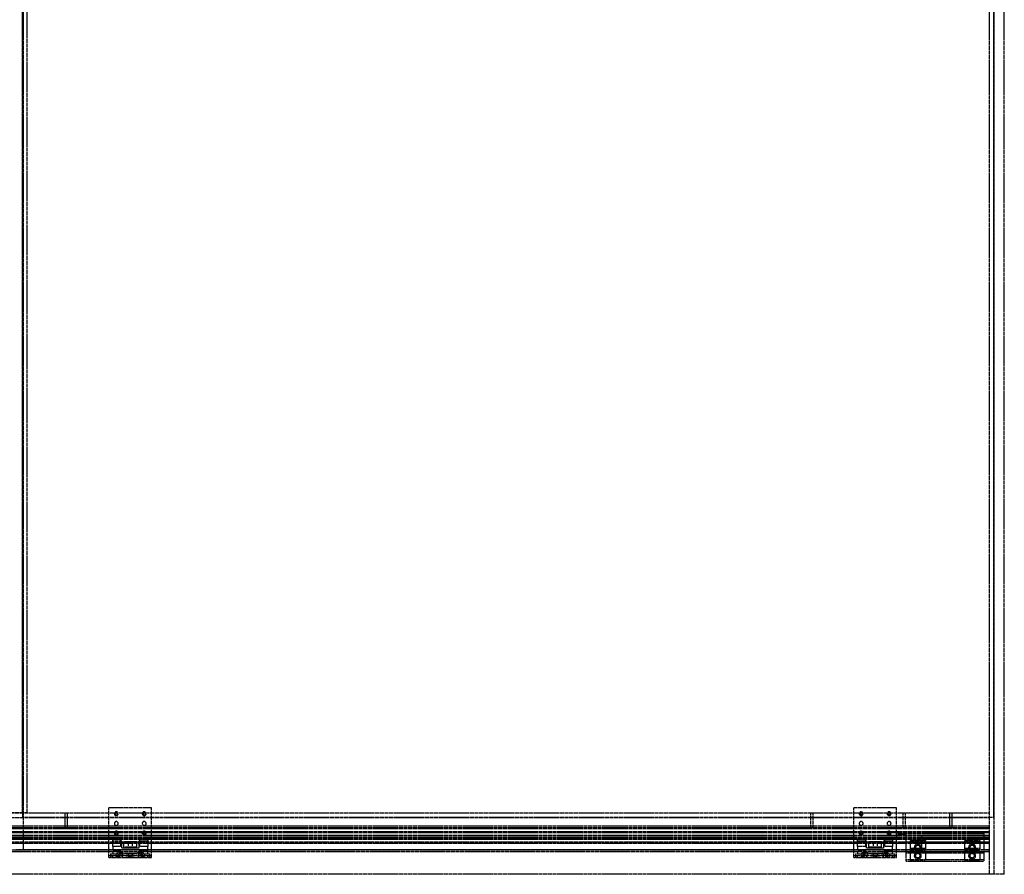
# Model space of a CAD drawing. Header units: millimetres. Extents: x 0 to 2538, y 0 to 2202.
# Tile 2 of 3: x 1269 to 2538, y 0 to 1101. Entities that reach past the tile are written whole.
import ezdxf

# ---------------------------------------------------------------- set-up
doc = ezdxf.new("R2010")
doc.units = ezdxf.units.MM
doc.header["$LTSCALE"] = 10
doc.linetypes.add('ALLCAD_Strich', pattern=[0.2, 0.15, -0.05])
doc.layers.add('BESCH_KONT_sich_schn_ansi_2d', color=40, linetype='Continuous')

msp = doc.modelspace()

# ---------------------------------------------------------------- linework, layer by layer
at = {"layer": 'BESCH_KONT_sich_schn_ansi_2d', "linetype": 'ALLCAD_Strich', "extrusion": (0, 1, -2.22045e-16)}
for p, q in [((2519, 0, -29), (2519, 2100, -29)), ((2525, 0, -29), (2525, 2100, -29)), ((2538, 0, -29), (2538, 2100, -29)), ((1273, 73.5, -29), (1273, 2086.5, -29)), ((2524.5, 73.5, -29), (2524.5, 2086.5, -29)), ((1272.5, 79, -29), (1272.5, 2081, -29)), ((1274, 32, -29), (1274, 2080, -29)), ((1278.5, 79, -29), (1278.5, 2081, -29)), ((2519, 32, -29), (2519, 2080, -29)), ((19, 79, -29), (2519, 79, -29)), ((1278.5, 79, -29), (1259.5, 79, -29)), ((1327, 79, -29), (1327, 60, -29)), ((1330, 79, -29), (1330, 60, -29)), ((1439, 85.5, -29), (1384, 85.5, -29)), ((1384, 32, -29), (1384, 85.5, -29)), ((1439, 32, -29), (1439, 85.5, -29)), ((2288.5, 60, -29), (2288.5, 79, -29)), ((2291.5, 60, -29), (2291.5, 79, -29)), ((2399, 85.5, -29), (2344, 85.5, -29)), ((2344, 32, -29), (2344, 85.5, -29)), ((2399, 32, -29), (2399, 85.5, -29)), ((2407.5, 60, -29), (2407.5, 79, -29)), ((2410.5, 60, -29), (2410.5, 79, -29)), ((2467.5, 79, -29), (2467.5, 60, -29)), ((2470.5, 79, -29), (2470.5, 60, -29)), ((19, 73, -29), (2519, 73, -29)), ((1273, 73.5, -29), (2524.5, 73.5, -29)), ((2519, 62, -29), (19, 62, -29)), ((2519, 60, -29), (19, 60, -29)), ((2519, 59, -29), (19, 59, -29)), ((2519, 58.5, -29), (19, 58.5, -29)), ((2519, 54.5, -29), (19, 54.5, -29)), ((2519, 54, -29), (19, 54, -29)), ((2519, 53.6, -29), (19, 53.6, -29)), ((2519, 53.5, -29), (19, 53.5, -29)), ((2399, 52, -29), (2411.5, 52, -29)), ((2411.5, 39.5, -29), (2411.5, 52.5, -29)), ((2411.5, 52.5, -29), (2511.5, 52.5, -29)), ((2511.5, 52.5, -29), (2511.5, 39.5, -29)), ((2519, 50, -29), (19, 50, -29)), ((2519, 48, -29), (19, 48, -29)), ((2519, 46, -29), (19, 46, -29)), ((2519, 45, -29), (19, 45, -29)), ((2416.5, 41.5, -29), (19, 41.5, -29)), ((2519, 39.5, -29), (19, 39.5, -29)), ((1389, 36, -29), (1389, 45.5, -29)), ((1389, 45.5, -29), (1399, 45.5, -29)), ((1400.5, 42.5, -29), (1389, 42.5, -29)), ((1399, 45.5, -29), (1399, 36, -29)), ((1400.5, 33.5, -29), (1400.5, 42.5, -29)), ((1419.8, 42, -29), (1403.2, 42, -29)), ((1403.2, 35, -29), (1403.2, 42, -29)), ((1409, 42, -29), (1409, 33.5, -29)), ((1414, 42, -29), (1414, 33.5, -29)), ((1419.8, 35, -29), (1419.8, 42, -29)), ((1422.5, 42.5, -29), (1422.5, 33.5, -29)), ((1434, 42.5, -29), (1422.5, 42.5, -29)), ((1424, 36, -29), (1424, 45.5, -29)), ((1424, 45.5, -29), (1434, 45.5, -29)), ((1434, 45.5, -29), (1434, 36, -29)), ((2349, 36, -29), (2349, 45.5, -29)), ((2349, 45.5, -29), (2359, 45.5, -29)), ((2360.5, 42.5, -29), (2349, 42.5, -29)), ((2359, 45.5, -29), (2359, 36, -29)), ((2360.5, 33.5, -29), (2360.5, 42.5, -29)), ((2379.8, 42, -29), (2363.2, 42, -29)), ((2363.2, 35, -29), (2363.2, 42, -29)), ((2369, 42, -29), (2369, 33.5, -29)), ((2374, 42, -29), (2374, 33.5, -29)), ((2379.8, 35, -29), (2379.8, 42, -29)), ((2382.5, 42.5, -29), (2382.5, 33.5, -29)), ((2394, 42.5, -29), (2382.5, 42.5, -29)), ((2384, 36, -29), (2384, 45.5, -29)), ((2384, 45.5, -29), (2394, 45.5, -29)), ((2394, 45.5, -29), (2394, 36, -29)), ((2399, 40, -29), (2411.5, 40, -29)), ((2411.5, 50.5, -29), (2431.5, 50.5, -29)), ((2411.5, 50.5, -29), (2431.5, 50.5, -29)), ((2411.5, 42, -29), (2511.5, 42, -29)), ((2411.5, 40, -29), (2431.5, 40, -29)), ((2411.5, 40, -29), (2431.5, 40, -29)), ((2411.5, 32, -29), (2411.5, 39.5, -29)), ((2436.5, 43.6, -29), (2416.5, 43.6, -29)), ((2416.5, 43.6, -29), (2416.5, 41.5, -29)), ((2416.5, 42.6, -29), (2436.5, 42.6, -29)), ((2416.5, 41.5, -29), (2436.5, 41.5, -29)), ((2416.5, 41.5, -29), (2416.5, 32, -29)), ((2416.5, 40.9, -29), (2436.5, 40.9, -29)), ((2431.5, 41.5, -29), (2431.5, 50.5, -29)), ((2431.5, 41.5, -29), (2431.5, 50.5, -29)), ((2431.5, 31, -29), (2431.5, 40, -29)), ((2431.5, 31, -29), (2431.5, 40, -29)), ((2436.5, 43.6, -29), (2436.5, 41.5, -29)), ((2486.5, 41.5, -29), (2436.5, 41.5, -29)), ((2436.5, 41.5, -29), (2436.5, 32, -29)), ((2506.5, 43.6, -29), (2486.5, 43.6, -29)), ((2486.5, 43.6, -29), (2486.5, 41.5, -29)), ((2486.5, 42.6, -29), (2506.5, 42.6, -29)), ((2486.5, 41.5, -29), (2506.5, 41.5, -29)), ((2486.5, 41.5, -29), (2486.5, 32, -29)), ((2486.5, 40.9, -29), (2506.5, 40.9, -29)), ((2506.5, 43.6, -29), (2506.5, 41.5, -29)), ((2519, 41.5, -29), (2506.5, 41.5, -29)), ((2506.5, 41.5, -29), (2506.5, 32, -29)), ((2511.5, 39.5, -29), (2511.5, 39.5, -29)), ((2511.5, 39.5, -29), (2511.5, 39.5, -29)), ((2511.5, 39.5, -29), (2511.5, 39.5, -29)), ((2511.5, 39.5, -29), (2511.5, 39.5, -29)), ((2511.5, 39.5, -29), (2511.5, 39.5, -29)), ((2511.5, 39.5, -29), (2511.5, 39.5, -29)), ((2511.5, 39.5, -29), (2511.5, 39.5, -29)), ((2511.5, 39.5, -29), (2511.5, 39.5, -29)), ((2511.5, 39.5, -29), (2511.5, 39.5, -29)), ((2511.5, 39.5, -29), (2511.5, 39.5, -29)), ((2511.5, 39.5, -29), (2511.5, 39.5, -29)), ((2511.5, 39.5, -29), (2511.5, 39.5, -29)), ((2511.5, 39.5, -29), (2511.5, 39.5, -29)), ((2511.5, 39.5, -29), (2511.5, 39.5, -29)), ((2511.5, 39.5, -29), (2511.5, 39.5, -29)), ((2511.5, 39.5, -29), (2511.5, 39.5, -29)), ((2511.5, 39.5, -29), (2511.5, 39.5, -29)), ((2511.5, 39.5, -29), (2511.5, 39.5, -29)), ((2511.5, 39.5, -29), (2511.5, 39.5, -29)), ((2511.5, 39.5, -29), (2511.5, 39.5, -29)), ((2511.5, 39.5, -29), (2511.5, 39.5, -29)), ((2511.5, 39.5, -29), (2511.5, 39.5, -29)), ((2511.5, 39.5, -29), (2511.5, 39.5, -29)), ((2511.5, 39.5, -29), (2511.5, 32, -29)), ((1384, 29, -29), (126.5, 29, -29)), ((1384, 31, -29), (1149, 31, -29)), ((1264, 32, -29), (2519, 32, -29)), ((1384, 21.5, -29), (1384, 32, -29)), ((1439, 31, -29), (1384, 31, -29)), ((1439, 29, -29), (1384, 29, -29)), ((1386.2, 26.5, -29), (1403.5, 26.5, -29)), ((1386.2, 26.5, -29), (1386.2, 21.5, -29)), ((1399, 36, -29), (1389, 36, -29)), ((1389, 36, -29), (1389, 32, -29)), ((1389, 32, -29), (1389, 29.5, -29)), ((1399, 29.5, -29), (1389, 29.5, -29)), ((1389, 29.5, -29), (1389, 26.5, -29)), ((1393, 26.5, -29), (1393, 24, -29)), ((1393, 26.5, -29), (1393, 22.5, -29)), ((1402.5, 27.5, -29), (1394.5, 27.5, -29)), ((1394.5, 26.5, -29), (1394.5, 27.5, -29)), ((1396, 26.5, -29), (1396, 24, -29)), ((1398, 26.5, -29), (1398, 24, -29)), ((1398, 26.5, -29), (1398, 22.5, -29)), ((1399, 29.5, -29), (1399, 32, -29)), ((1422.5, 33.5, -29), (1400.5, 33.5, -29)), ((1401, 26.5, -29), (1401, 24, -29)), ((1402.5, 26.5, -29), (1402.5, 27.5, -29)), ((1419.8, 35, -29), (1403.2, 35, -29)), ((1419.5, 27, -29), (1403.5, 27, -29)), ((1403.5, 27, -29), (1403.5, 26.5, -29)), ((1419.5, 26.5, -29), (1403.5, 26.5, -29)), ((1409, 26.5, -29), (1409, 24, -29)), ((1409, 26.5, -29), (1409, 22.5, -29)), ((1414, 26.5, -29), (1414, 24, -29)), ((1414, 26.5, -29), (1414, 22.5, -29)), ((1419.5, 26.5, -29), (1419.5, 27, -29)), ((1419.5, 26.5, -29), (1436.7, 26.5, -29)), ((1428.5, 27.5, -29), (1420.5, 27.5, -29)), ((1420.5, 26.5, -29), (1420.5, 27.5, -29)), ((1422, 26.5, -29), (1422, 24, -29)), ((1434, 36, -29), (1424, 36, -29)), ((1424, 29.5, -29), (1424, 32, -29)), ((1434, 29.5, -29), (1424, 29.5, -29)), ((1425, 26.5, -29), (1425, 24, -29)), ((1425, 26.5, -29), (1425, 22.5, -29)), ((1427, 26.5, -29), (1427, 24, -29)), ((1428.5, 26.5, -29), (1428.5, 27.5, -29)), ((1430, 26.5, -29), (1430, 24, -29)), ((1430, 26.5, -29), (1430, 22.5, -29)), ((1434, 32, -29), (1434, 36, -29)), ((1434, 29.5, -29), (1434, 32, -29)), ((1434, 26.5, -29), (1434, 29.5, -29)), ((1436.7, 21.5, -29), (1436.7, 26.5, -29)), ((1439, 21.5, -29), (1439, 32, -29)), ((2344, 31, -29), (1439, 31, -29)), ((2344, 29, -29), (1439, 29, -29)), ((2344, 21.5, -29), (2344, 32, -29)), ((2399, 31, -29), (2344, 31, -29)), ((2399, 29, -29), (2344, 29, -29)), ((2346.2, 26.5, -29), (2363.5, 26.5, -29)), ((2346.2, 26.5, -29), (2346.2, 21.5, -29)), ((2359, 36, -29), (2349, 36, -29)), ((2349, 36, -29), (2349, 32, -29)), ((2349, 32, -29), (2349, 29.5, -29)), ((2359, 29.5, -29), (2349, 29.5, -29)), ((2349, 29.5, -29), (2349, 26.5, -29)), ((2353, 26.5, -29), (2353, 24, -29)), ((2353, 26.5, -29), (2353, 22.5, -29)), ((2362.5, 27.5, -29), (2354.5, 27.5, -29)), ((2354.5, 26.5, -29), (2354.5, 27.5, -29)), ((2356, 26.5, -29), (2356, 24, -29)), ((2358, 26.5, -29), (2358, 24, -29)), ((2358, 26.5, -29), (2358, 22.5, -29)), ((2359, 29.5, -29), (2359, 32, -29)), ((2382.5, 33.5, -29), (2360.5, 33.5, -29)), ((2361, 26.5, -29), (2361, 24, -29)), ((2362.5, 26.5, -29), (2362.5, 27.5, -29)), ((2379.8, 35, -29), (2363.2, 35, -29)), ((2379.5, 27, -29), (2363.5, 27, -29)), ((2363.5, 27, -29), (2363.5, 26.5, -29)), ((2379.5, 26.5, -29), (2363.5, 26.5, -29)), ((2369, 26.5, -29), (2369, 24, -29)), ((2369, 26.5, -29), (2369, 22.5, -29)), ((2374, 26.5, -29), (2374, 24, -29)), ((2374, 26.5, -29), (2374, 22.5, -29)), ((2379.5, 26.5, -29), (2379.5, 27, -29)), ((2379.5, 26.5, -29), (2396.7, 26.5, -29)), ((2388.5, 27.5, -29), (2380.5, 27.5, -29)), ((2380.5, 26.5, -29), (2380.5, 27.5, -29)), ((2382, 26.5, -29), (2382, 24, -29)), ((2394, 36, -29), (2384, 36, -29)), ((2384, 29.5, -29), (2384, 32, -29)), ((2394, 29.5, -29), (2384, 29.5, -29)), ((2385, 26.5, -29), (2385, 24, -29)), ((2385, 26.5, -29), (2385, 22.5, -29)), ((2387, 26.5, -29), (2387, 24, -29)), ((2388.5, 26.5, -29), (2388.5, 27.5, -29)), ((2390, 26.5, -29), (2390, 24, -29)), ((2390, 26.5, -29), (2390, 22.5, -29)), ((2394, 32, -29), (2394, 36, -29)), ((2394, 29.5, -29), (2394, 32, -29)), ((2394, 26.5, -29), (2394, 29.5, -29)), ((2396.7, 21.5, -29), (2396.7, 26.5, -29)), ((2399, 21.5, -29), (2399, 32, -29)), ((2411.5, 31, -29), (2399, 31, -29)), ((2399, 29.5, -29), (2411.5, 29.5, -29)), ((2411.5, 29, -29), (2399, 29, -29)), ((2411.5, 29.5, -29), (2411.5, 32, -29)), ((2416.5, 31, -29), (2411.5, 31, -29)), ((2411.5, 29.5, -29), (2416.5, 29.5, -29)), ((2411.5, 27.5, -29), (2411.5, 29.5, -29)), ((2511.5, 29, -29), (2411.5, 29, -29)), ((2411.5, 27.5, -29), (2511.5, 27.5, -29)), ((2411.5, 19, -29), (2411.5, 27.5, -29)), ((2436.5, 33.1, -29), (2416.5, 33.1, -29)), ((2416.5, 32.1, -29), (2436.5, 32.1, -29)), ((2416.5, 32, -29), (2416.5, 28, -29)), ((2416.5, 31, -29), (2436.5, 31, -29)), ((2416.5, 30.4, -29), (2436.5, 30.4, -29)), ((2416.5, 29.5, -29), (2436.5, 29.5, -29)), ((2416.5, 28, -29), (2436.5, 28, -29)), ((2416.5, 28, -29), (2416.5, 27.5, -29)), ((2416.5, 27.5, -29), (2416.5, 17.5, -29)), ((2436.5, 32, -29), (2436.5, 28, -29)), ((2486.5, 31, -29), (2436.5, 31, -29)), ((2436.5, 29.5, -29), (2486.5, 29.5, -29)), ((2436.5, 28, -29), (2436.5, 27.5, -29)), ((2436.5, 27.5, -29), (2436.5, 17.5, -29)), ((2506.5, 33.1, -29), (2486.5, 33.1, -29)), ((2486.5, 32.1, -29), (2506.5, 32.1, -29)), ((2486.5, 32, -29), (2486.5, 28, -29)), ((2486.5, 31, -29), (2506.5, 31, -29)), ((2486.5, 30.4, -29), (2506.5, 30.4, -29)), ((2486.5, 29.5, -29), (2506.5, 29.5, -29)), ((2486.5, 28, -29), (2506.5, 28, -29)), ((2486.5, 28, -29), (2486.5, 27.5, -29)), ((2486.5, 27.5, -29), (2486.5, 17.5, -29)), ((2506.5, 32, -29), (2506.5, 28, -29)), ((2511.5, 31, -29), (2506.5, 31, -29)), ((2506.5, 29.5, -29), (2511.5, 29.5, -29)), ((2506.5, 28, -29), (2506.5, 27.5, -29)), ((2506.5, 27.5, -29), (2506.5, 17.5, -29)), ((2511.5, 32, -29), (2511.5, 29.5, -29)), ((2519, 31, -29), (2511.5, 31, -29)), ((2511.5, 29.5, -29), (2511.5, 27.5, -29)), ((2519, 29, -29), (2511.5, 29, -29)), ((2511.5, 29, -29), (2511.5, 29, -29)), ((2511.5, 29, -29), (2511.5, 29, -29)), ((2511.5, 29, -29), (2511.5, 29, -29)), ((2511.5, 29, -29), (2511.5, 29, -29)), ((2511.5, 29, -29), (2511.5, 29, -29)), ((2511.5, 29, -29), (2511.5, 29, -29)), ((2511.5, 29, -29), (2511.5, 29, -29)), ((2511.5, 29, -29), (2511.5, 29, -29)), ((2511.5, 29, -29), (2511.5, 29, -29)), ((2511.5, 29, -29), (2511.5, 29, -29)), ((2511.5, 29, -29), (2511.5, 29, -29)), ((2511.5, 29, -29), (2511.5, 29, -29)), ((2511.5, 29, -29), (2511.5, 29, -29)), ((2511.5, 29, -29), (2511.5, 29, -29)), ((2511.5, 29, -29), (2511.5, 29, -29)), ((2511.5, 29, -29), (2511.5, 29, -29)), ((2511.5, 29, -29), (2511.5, 29, -29)), ((2511.5, 29, -29), (2511.5, 29, -29)), ((2511.5, 29, -29), (2511.5, 29, -29)), ((2511.5, 29, -29), (2511.5, 29, -29)), ((2511.5, 29, -29), (2511.5, 29, -29)), ((2511.5, 29, -29), (2511.5, 29, -29)), ((2511.5, 29, -29), (2511.5, 29, -29)), ((2511.5, 27.5, -29), (2511.5, 19, -29)), ((1406, 24, -29), (1384, 24, -29)), ((1384, 21.5, -29), (1439, 21.5, -29)), ((1388.7, 21.5, -29), (1388.7, 24, -29)), ((1389, 21.5, -29), (1389, 24, -29)), ((1393, 22.5, -29), (1398, 22.5, -29)), ((1396, 21.5, -29), (1396, 24, -29)), ((1396, 24, -29), (1396, 21.5, -29)), ((1401, 21.5, -29), (1401, 24, -29)), ((1401, 24, -29), (1401, 21.5, -29)), ((1406, 24, -29), (1406, 24.5, -29)), ((1406, 24.5, -29), (1417, 24.5, -29)), ((1406, 24, -29), (1417, 24, -29)), ((1414, 22.5, -29), (1409, 22.5, -29)), ((1417, 24, -29), (1417, 24.5, -29)), ((1417, 24, -29), (1417, 24, -29)), ((1417, 24, -29), (1417, 24, -29)), ((1417, 24, -29), (1417, 24, -29)), ((1417, 24, -29), (1417, 24, -29)), ((1417, 24, -29), (1417, 24, -29)), ((1417, 24, -29), (1417, 24, -29)), ((1417, 24, -29), (1417, 24, -29)), ((1417, 24, -29), (1417, 24, -29)), ((1417, 24, -29), (1417, 24, -29)), ((1417, 24, -29), (1417, 24, -29)), ((1417, 24, -29), (1417, 24, -29)), ((1417, 24, -29), (1417, 24, -29)), ((1417, 24, -29), (1417, 24, -29)), ((1417, 24, -29), (1417, 24, -29)), ((1417, 24, -29), (1417, 24, -29)), ((1417, 24, -29), (1417, 24, -29)), ((1417, 24, -29), (1417, 24, -29)), ((1417, 24, -29), (1417, 24, -29)), ((1417, 24, -29), (1417, 24, -29)), ((1439, 24, -29), (1417, 24, -29)), ((1422, 21.5, -29), (1422, 24, -29)), ((1422, 24, -29), (1422, 21.5, -29)), ((1425, 22.5, -29), (1430, 22.5, -29)), ((1427, 21.5, -29), (1427, 24, -29)), ((1427, 24, -29), (1427, 21.5, -29)), ((1434, 21.5, -29), (1434, 24, -29)), ((1434.2, 24, -29), (1434.2, 21.5, -29)), ((2366, 24, -29), (2344, 24, -29)), ((2344, 21.5, -29), (2399, 21.5, -29)), ((2348.7, 21.5, -29), (2348.7, 24, -29)), ((2349, 21.5, -29), (2349, 24, -29)), ((2353, 22.5, -29), (2358, 22.5, -29)), ((2356, 21.5, -29), (2356, 24, -29)), ((2356, 24, -29), (2356, 21.5, -29)), ((2361, 21.5, -29), (2361, 24, -29)), ((2361, 24, -29), (2361, 21.5, -29)), ((2366, 24, -29), (2366, 24.5, -29)), ((2366, 24.5, -29), (2377, 24.5, -29)), ((2366, 24, -29), (2377, 24, -29)), ((2374, 22.5, -29), (2369, 22.5, -29)), ((2377, 24, -29), (2377, 24.5, -29)), ((2377, 24, -29), (2377, 24, -29)), ((2377, 24, -29), (2377, 24, -29)), ((2377, 24, -29), (2377, 24, -29)), ((2377, 24, -29), (2377, 24, -29)), ((2377, 24, -29), (2377, 24, -29)), ((2377, 24, -29), (2377, 24, -29)), ((2377, 24, -29), (2377, 24, -29)), ((2377, 24, -29), (2377, 24, -29)), ((2377, 24, -29), (2377, 24, -29)), ((2377, 24, -29), (2377, 24, -29)), ((2377, 24, -29), (2377, 24, -29)), ((2377, 24, -29), (2377, 24, -29)), ((2377, 24, -29), (2377, 24, -29)), ((2377, 24, -29), (2377, 24, -29)), ((2377, 24, -29), (2377, 24, -29)), ((2377, 24, -29), (2377, 24, -29)), ((2377, 24, -29), (2377, 24, -29)), ((2377, 24, -29), (2377, 24, -29)), ((2377, 24, -29), (2377, 24, -29)), ((2399, 24, -29), (2377, 24, -29)), ((2382, 21.5, -29), (2382, 24, -29)), ((2382, 24, -29), (2382, 21.5, -29)), ((2385, 22.5, -29), (2390, 22.5, -29)), ((2387, 21.5, -29), (2387, 24, -29)), ((2387, 24, -29), (2387, 21.5, -29)), ((2394, 21.5, -29), (2394, 24, -29)), ((2394.2, 24, -29), (2394.2, 21.5, -29)), ((2411.5, 19, -29), (2416.5, 19, -29)), ((2411.5, 17, -29), (2411.5, 19, -29)), ((2411.5, 17, -29), (2511.5, 17, -29)), ((2416.5, 19, -29), (2436.5, 19, -29)), ((2416.5, 17.5, -29), (2436.5, 17.5, -29)), ((2436.5, 19, -29), (2486.5, 19, -29)), ((2486.5, 19, -29), (2506.5, 19, -29)), ((2486.5, 17.5, -29), (2506.5, 17.5, -29)), ((2506.5, 19, -29), (2511.5, 19, -29)), ((2511.5, 19, -29), (2511.5, 17, -29)), ((2519, 0, -29), (19, 0, -29)), ((2538, 0, -29), (2519, 0, -29))]:
    msp.add_line(p, q, dxfattribs=at)
at = {"layer": 'BESCH_KONT_sich_schn_ansi_2d', "linetype": 'ALLCAD_Strich', "extrusion": (0, -2.22045e-16, -1)}
for centre, radius in [((-1393.5, 78, 29), 2.5), ((-1393.5, 78, 29), 1.5), ((-1429.5, 78, 29), 2.5), ((-1429.5, 78, 29), 1.5), ((-2353.5, 78, 29), 2.5), ((-2353.5, 78, 29), 1.5), ((-2389.5, 78, 29), 2.5), ((-2389.5, 78, 29), 1.5), ((-1393.5, 65.5, 29), 2.5), ((-1429.5, 65.5, 29), 2.5), ((-2353.5, 65.5, 29), 2.5), ((-2389.5, 65.5, 29), 2.5), ((-1393.5, 53, 29), 2.5), ((-1393.5, 53, 29), 1.5), ((-1429.5, 53, 29), 2.5), ((-1429.5, 53, 29), 1.5), ((-2353.5, 53, 29), 2.5), ((-2353.5, 53, 29), 1.5), ((-2389.5, 53, 29), 2.5), ((-2389.5, 53, 29), 1.5), ((-2426.5, 34.5, 29), 4.5), ((-2426.5, 34.5, 29), 4.5), ((-2496.5, 34.5, 29), 4.5), ((-2496.5, 34.5, 29), 4.5), ((-2426.5, 24, 29), 4.5), ((-2426.5, 24, 29), 4.5), ((-2426.5, 24, 29), 3), ((-2496.5, 24, 29), 4.5), ((-2496.5, 24, 29), 4.5), ((-2496.5, 24, 29), 3)]:
    msp.add_circle(centre, radius, dxfattribs=at)
at = {"layer": 'BESCH_KONT_sich_schn_ansi_2d', "linetype": 'ALLCAD_Strich'}
for centre in [(2426.5, 24, -29), (2496.5, 24, -29)]:
    msp.add_circle(centre, 3, dxfattribs=at)
for centre, radius, start, end in [((2511.5, 39.5, -29), 0.00271, 0, 90), ((2511.5, 39.5, -29), 0.00271, 270, 0), ((2511.5, 39.5, -29), 0.00271, 0, 90), ((2511.5, 39.5, -29), 0.00093, 180, 270), ((2511.5, 39.5, -29), 0.00093, 90, 180), ((2511.5, 39.5, -29), 0.00116, 90, 180), ((2511.5, 39.5, -29), 0.00116, 180, 270), ((2511.5, 39.5, -29), 0.00116, 90, 180), ((2511.5, 39.5, -29), 0.00116, 180, 270), ((2511.5, 39.5, -29), 0.00271, 270, 0), ((2426.5, 34.5, -29), 3, 303.5573, 180), ((2426.5, 34.5, -29), 3, 180, 236.4427), ((2426.5, 34.5, -29), 3, 236.4427, 303.5573), ((2496.5, 34.5, -29), 3, 303.5573, 180), ((2496.5, 34.5, -29), 3, 180, 236.4427), ((2496.5, 34.5, -29), 3, 236.4427, 303.5573), ((2511.5, 29, -29), 0.00271, 0, 90), ((2511.5, 29, -29), 0.00271, 270, 0), ((2511.5, 29, -29), 0.00271, 0, 90), ((2511.5, 29, -29), 0.00093, 180, 270), ((2511.5, 29, -29), 0.00093, 90, 180), ((2511.5, 29, -29), 0.00116, 90, 180), ((2511.5, 29, -29), 0.00116, 180, 270), ((2511.5, 29, -29), 0.00116, 90, 180), ((2511.5, 29, -29), 0.00116, 180, 270), ((2511.5, 29, -29), 0.00271, 270, 0)]:
    msp.add_arc(centre, radius, start, end, dxfattribs=at)
at = {"layer": 'BESCH_KONT_sich_schn_ansi_2d', "linetype": 'ALLCAD_Strich', "extrusion": (0, -2.22045e-16, -1)}
for centre, radius, start, end in [((-2511.5, 39.5, 29), 0.00271, 0, 90), ((-2511.5, 39.5, 29), 0.00271, 270, 0), ((-2511.5, 39.5, 29), 0.00271, 0, 90), ((-2511.5, 39.5, 29), 0.00271, 270, 0), ((-2511.5, 39.5, 29), 0.00217, 0, 90), ((-2511.5, 39.5, 29), 0.00217, 270, 360), ((-2511.5, 39.5, 29), 0.00116, 90, 180), ((-2511.5, 39.5, 29), 0.00116, 180, 270), ((-2511.5, 39.5, 29), 0.00116, 90, 180), ((-2511.5, 39.5, 29), 0.00116, 180, 270), ((-2426.5, 34.5, 29), 3, 360, 236.4427), ((-2426.5, 34.5, 29), 3, 303.5573, 0), ((-2426.5, 34.5, 29), 3, 236.4427, 303.5573), ((-2496.5, 34.5, 29), 3, 360, 236.4427), ((-2496.5, 34.5, 29), 3, 303.5573, 0), ((-2496.5, 34.5, 29), 3, 236.4427, 303.5573), ((-2511.5, 29, 29), 0.00271, 0, 90), ((-2511.5, 29, 29), 0.00271, 270, 0), ((-2511.5, 29, 29), 0.00271, 0, 90), ((-2511.5, 29, 29), 0.00271, 270, 0), ((-2511.5, 29, 29), 0.00217, 0, 90), ((-2511.5, 29, 29), 0.00217, 270, 360), ((-2511.5, 29, 29), 0.00116, 90, 180), ((-2511.5, 29, 29), 0.00116, 180, 270), ((-2511.5, 29, 29), 0.00116, 90, 180), ((-2511.5, 29, 29), 0.00116, 180, 270)]:
    msp.add_arc(centre, radius, start, end, dxfattribs=at)

doc.saveas('drawing.dxf')
